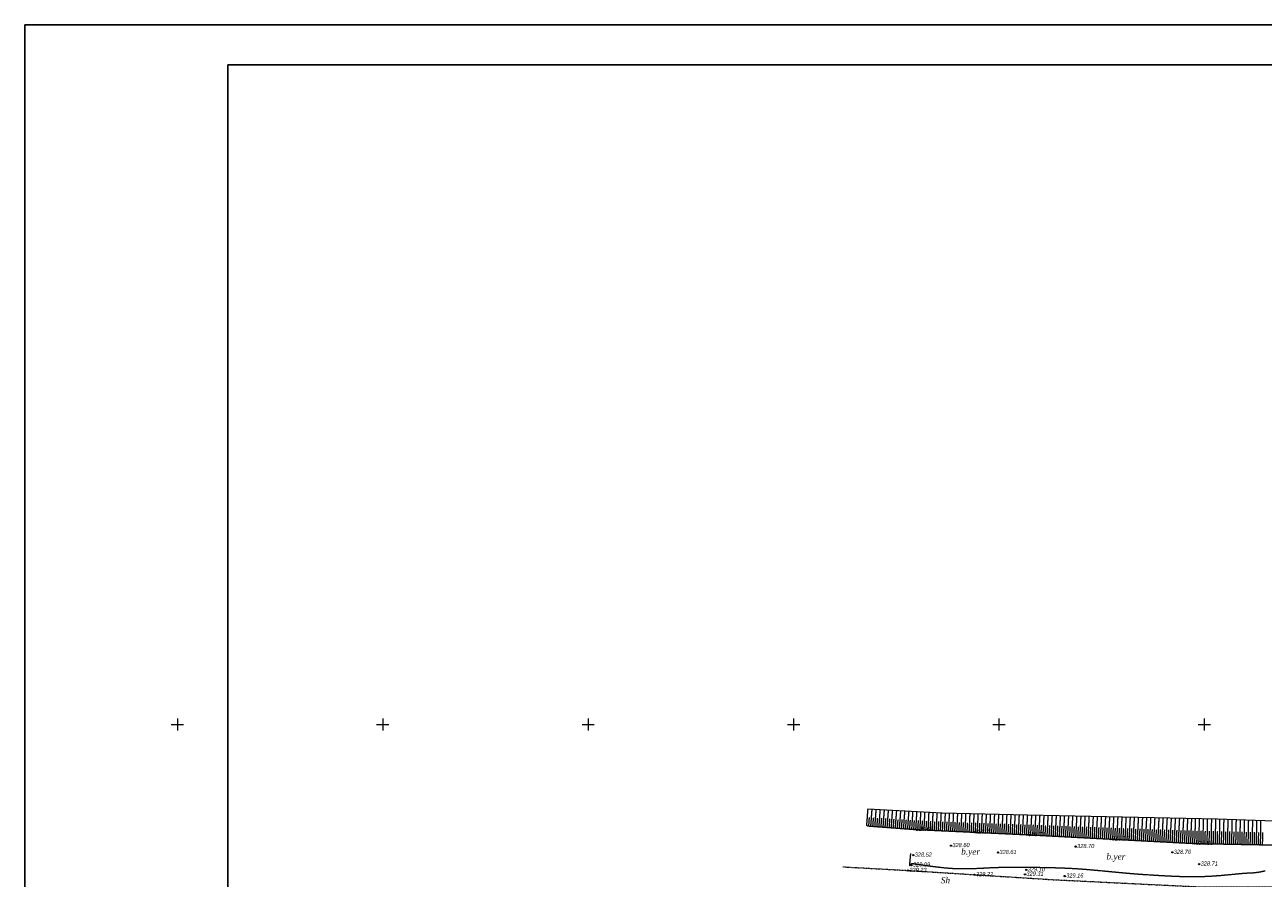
# Model space of a CAD drawing. Header units: millimetres. Extents: x 3960971 to 4113015, y -456608 to 60100.
# Tile 30 of 61: x 3960971 to 3991126, y -49641 to -28860. Entities that reach past the tile are written whole.
import ezdxf
from ezdxf.enums import TextEntityAlignment as Align

# ---------------------------------------------------------------- set-up
doc = ezdxf.new("R2010")
doc.units = ezdxf.units.MM
for name, pattern in [('Footway_NotBorder_Line_m1', [3, 1.5, -1.5]), ('Relef_Horizontal_Basic_m1', [1, 1, 0]), ('Relef_Slope_Artificial_m1', [1, 1, 0])]:
    doc.linetypes.add(name, pattern=pattern)
for name, color, linetype, lineweight, true_color in [('AUTO#_ROADS_EXIST_L', 7, 'Continuous', 15, 0x000000), ('AUTO#_ROADS_MTRAL_T', 7, 'Continuous', 15, 0x000000), ('RELEF_TEXT#_#####_T', 7, 'Continuous', 15, 0x000000)]:
    doc.layers.add(name, color=color, linetype=linetype, lineweight=lineweight, true_color=true_color)
for name, color, linetype, true_color in [('GEODS_POINT_GRID#_B', 7, 'Continuous', 0x000000), ('RELEF_HRZNT_BASIC_L', 7, 'Continuous', 0x000000), ('RELEF_POINT_PICKT_B', 7, 'Continuous', 0x000000), ('RELEF_POINT_PICKT_T', 7, 'Continuous', 0x000000), ('RELEF_SLOPE_#####_L', 7, 'Continuous', 0x000000)]:
    doc.layers.add(name, color=color, linetype=linetype, true_color=true_color)
doc.styles.add('БМ-431 (Times New Roman К)', font='timesi.ttf', dxfattribs={"height": 1})
doc.styles.add('Д-431 (Arial Narrow К)', font='ARIALNI.TTF', dxfattribs={"height": 1})
doc.linetypes.add('Relef_Slope_Artificial_Botton_m1', pattern='A,0,[3,Topography.shx,S=0.25,R=0,X=0,Y=0],-1', length=1)

# ---------------------------------------------------------------- blocks, each defined once
blk = doc.blocks.new('PointHight_m1')
at = {"layer": 'RELEF_POINT_PICKT_B', "linetype": 'Continuous', "lineweight": 15, "true_color": 0x000000}
h = blk.add_hatch(color=18, dxfattribs=at)
edge = h.paths.add_edge_path()
edge.add_arc((0, 0), 0.3, 0, 360)
at = {"layer": 'RELEF_POINT_PICKT_B', "color": 18, "linetype": 'Continuous', "lineweight": 15, "true_color": 0x000000}
blk.add_circle((0, 0), 0.3, dxfattribs=at)
blk.add_point((0, 0), dxfattribs=at)
blk = doc.blocks.new('CrossCoord_m1')
at = {"layer": 'GEODS_POINT_GRID#_B', "color": 3, "lineweight": 20, "true_color": 0x00ff00, "flags": 128}
for points in [[(-3, 0), (3, 0)], [(0, 3), (0, -3)]]:
    blk.add_lwpolyline(points, dxfattribs=at)

msp = doc.modelspace()

# ---------------------------------------------------------------- linework, layer by layer
at = {"color": 7, "lineweight": 25}
for points in [[(3960970.845, -28860.128), (4113015.323, -28860.128), (4113015.323, -90507.341), (3960970.845, -90507.341)], [(4111836.269, -89605.665), (3965919.015, -89605.665), (3965919.015, -29837.599), (4111836.269, -29837.599)]]:
    msp.add_lwpolyline(points, close=True, dxfattribs=at)
at = {"layer": 'AUTO#_ROADS_EXIST_L', "color": 18, "linetype": 'Footway_NotBorder_Line_m1', "lineweight": 15, "true_color": 0x000000, "flags": 128}
msp.add_lwpolyline([(3980887.273, -49363.211), (3982474.4, -49451.538), (3986038.953, -49677.749), (3989548.7, -49849.638), (3993613.7, -49846.438), (3999527.201, -50139.837), (4002560.1, -50562.238), (4004825.9, -50432.338), (4005474.2, -50722.138), (4005925.4, -51015.538), (4006697.893, -51459.799), (4007619.6, -51916.938), (4015269.9, -59300.538), (4016526.4, -58281.538), (4018959.1, -56066.038)], dxfattribs=at)
at = {"layer": 'RELEF_HRZNT_BASIC_L', "color": 34, "linetype": 'Relef_Horizontal_Basic_m1', "lineweight": 15, "true_color": 0xa55200, "elevation": 32900}
msp.add_lwpolyline([(3982535.993, -49042.244), (3982535.37, -49050.642), (3982533.56, -49071.321), (3982529.792, -49109.935), (3982523.807, -49169.679), (3982516.937, -49244.951), (3982513.797, -49294.651), (3982513.822, -49319.873), (3982515.331, -49328.835), (3982516.605, -49330.537), (3982519.05, -49331.067), (3982524.09, -49328.712), (3982532.39, -49318.938), (3982545.847, -49300.682), (3982568.681, -49283.232), (3982593.119, -49283.97), (3982647.264, -49290.581), (3982726.734, -49301.805), (3982827.149, -49316.385), (3982944.125, -49333.06), (3983073.282, -49350.572), (3983210.237, -49367.662), (3983350.61, -49383.071), (3983490.017, -49395.539), (3983624.079, -49403.808), (3983751.493, -49407.635), (3983874.759, -49408.077), (3983995.195, -49405.82), (3984114.119, -49401.554), (3984232.848, -49395.966), (3984352.702, -49389.744), (3984474.997, -49383.576), (3984601.051, -49378.15), (3984732.182, -49374.154), (3984869.709, -49372.275), (3984989.623, -49371.878), (3985113.7, -49371.719), (3985241.354, -49371.869), (3985372.001, -49372.403), (3985505.055, -49373.391), (3985639.931, -49374.907), (3985776.043, -49377.023), (3985912.805, -49379.811), (3986049.632, -49383.345), (3986185.939, -49387.696), (3986321.14, -49392.937), (3986454.65, -49399.14), (3986590.927, -49407.1), (3986733.829, -49417.274), (3986881.866, -49429.234), (3987033.548, -49442.551), (3987187.386, -49456.797), (3987341.891, -49471.543), (3987495.572, -49486.36), (3987646.942, -49500.82), (3987794.51, -49514.493), (3987936.786, -49526.951), (3988072.282, -49537.764), (3988199.509, -49546.506), (3988331.714, -49554.73), (3988461.089, -49562.79), (3988587.991, -49570.511), (3988712.776, -49577.722), (3988835.801, -49584.25), (3988957.423, -49589.922), (3989077.998, -49594.567), (3989197.885, -49598.011), (3989317.438, -49600.082), (3989437.016, -49600.607), (3989556.975, -49599.414), (3989690.535, -49595.576), (3989825.048, -49589.121), (3989958.15, -49580.673), (3990087.474, -49570.856), (3990210.658, -49560.297), (3990325.335, -49549.619), (3990429.14, -49539.448), (3990519.71, -49530.408), (3990594.678, -49523.125), (3990651.68, -49518.223), (3990721.792, -49513.811), (3990778.962, -49511.304), (3990829.591, -49509.282), (3990880.083, -49506.325), (3990936.84, -49501.012), (3991006.265, -49491.924), (3991064.561, -49481.039), (3991172.321, -49458.647)], dxfattribs=at)
at = {"layer": 'RELEF_SLOPE_#####_L', "color": 18, "linetype": 'Relef_Slope_Artificial_m1', "lineweight": 15, "true_color": 0x000000, "flags": 128}
for points in [[(3981472.507, -48365.176), (3981503.264, -47954.28)], [(3981522.367, -48368.909), (3981537.786, -48162.933)], [(3981572.228, -48372.641), (3981603.143, -47959.636)], [(3981622.088, -48376.373), (3981637.585, -48169.343)], [(3981671.949, -48380.105), (3981703.022, -47964.991)], [(3981721.809, -48383.838), (3981737.385, -48175.754)], [(3981771.67, -48387.57), (3981802.901, -47970.347)], [(3981821.53, -48391.302), (3981837.185, -48182.164)], [(3981871.391, -48395.035), (3981902.78, -47975.703)], [(3981921.251, -48398.767), (3981936.985, -48188.574)], [(3981971.112, -48402.499), (3982002.659, -47981.059)], [(3982020.972, -48406.231), (3982036.785, -48194.984)], [(3982070.833, -48409.964), (3982102.537, -47986.415)], [(3982120.693, -48413.696), (3982136.585, -48201.395)], [(3982170.554, -48417.428), (3982202.416, -47991.771)], [(3982220.414, -48421.161), (3982236.385, -48207.805)], [(3982270.275, -48424.893), (3982302.295, -47997.127)], [(3982320.135, -48428.625), (3982336.185, -48214.215)], [(3982369.996, -48432.357), (3982402.174, -48002.483)], [(3982419.856, -48436.09), (3982435.985, -48220.625)], [(3982469.717, -48439.822), (3982502.053, -48007.839)], [(3982519.577, -48443.554), (3982534.918, -48226.989)], [(3982569.438, -48447.286), (3982598.465, -48013.009)], [(3982619.298, -48451.019), (3982632.985, -48233.306)], [(3982669.234, -48453.522), (3982694.878, -48018.179)], [(3982719.179, -48455.869), (3982731.132, -48238.317)], [(3982769.124, -48458.217), (3982791.291, -48023.349)], [(3982819.068, -48460.564), (3982829.283, -48243.249)], [(3982869.013, -48462.912), (3982889.426, -48028.612)], [(3982968.903, -48467.607), (3982989.285, -48033.967)], [(3983068.793, -48472.302), (3983089.144, -48039.321)], [(3983168.682, -48476.997), (3983189.002, -48044.676)], [(3983268.572, -48481.692), (3983288.861, -48050.031)], [(3983368.462, -48486.387), (3983388.833, -48052.975)], [(3983468.352, -48491.082), (3983488.838, -48055.225)], [(3983568.241, -48495.777), (3983588.843, -48057.475)], [(3983668.131, -48500.472), (3983688.847, -48059.724)], [(3983768.021, -48505.167), (3983788.852, -48061.974)], [(3983867.911, -48509.862), (3983888.857, -48064.224)], [(3983967.8, -48514.557), (3983988.861, -48066.473)], [(3984067.69, -48519.252), (3984088.866, -48068.723)], [(3984167.58, -48523.947), (3984188.87, -48070.973)], [(3984267.469, -48528.642), (3984288.875, -48073.222)], [(3984367.359, -48533.337), (3984388.88, -48075.472)], [(3984467.249, -48538.032), (3984488.884, -48077.722)], [(3984567.139, -48542.727), (3984588.889, -48079.972)], [(3984667.028, -48547.422), (3984688.894, -48082.221)], [(3984766.918, -48552.118), (3984788.898, -48084.471)], [(3984866.808, -48556.813), (3984888.903, -48086.721)], [(3984966.697, -48561.508), (3984988.908, -48088.97)], [(3985066.587, -48566.203), (3985088.912, -48091.22)], [(3985166.477, -48570.898), (3985188.917, -48093.47)], [(3985266.367, -48575.593), (3985289.675, -48095.736)], [(3985366.256, -48580.293), (3985390.432, -48097.997)], [(3985466.119, -48585.528), (3985491.192, -48100.188)], [(3985565.982, -48590.763), (3985591.583, -48102.372)], [(3985665.845, -48595.998), (3985691.606, -48104.547)], [(3985765.708, -48601.232), (3985791.629, -48106.723)], [(3985865.571, -48606.467), (3985891.653, -48108.898)], [(3985965.433, -48611.702), (3985991.676, -48111.073)], [(3986065.296, -48616.936), (3986091.699, -48113.249)], [(3986165.159, -48622.171), (3986191.722, -48115.424)], [(3986265.022, -48627.406), (3986291.746, -48117.6)], [(3986364.885, -48632.641), (3986391.769, -48119.775)], [(3986464.748, -48637.875), (3986491.792, -48121.951)], [(3986564.611, -48643.11), (3986591.815, -48124.126)], [(3986664.474, -48648.345), (3986691.839, -48126.302)], [(3986764.337, -48653.579), (3986791.862, -48128.477)], [(3986864.2, -48658.814), (3986891.885, -48130.653)], [(3986964.062, -48664.049), (3986991.908, -48132.828)], [(3987063.925, -48669.283), (3987091.932, -48135.003)], [(3987163.788, -48674.518), (3987191.955, -48137.179)], [(3987263.651, -48679.753), (3987291.978, -48139.354)], [(3987363.514, -48684.988), (3987392.001, -48141.53)], [(3987463.377, -48690.222), (3987492.025, -48143.705)], [(3987563.24, -48695.457), (3987592.048, -48145.881)], [(3987663.103, -48700.692), (3987692.071, -48148.056)], [(3987762.966, -48705.926), (3987792.11, -48149.939)], [(3987862.828, -48711.161), (3987892.15, -48151.788)], [(3987962.691, -48716.396), (3987992.191, -48153.638)], [(3988062.554, -48721.631), (3988092.231, -48155.487)], [(3988162.417, -48726.865), (3988192.271, -48157.337)], [(3988262.28, -48732.1), (3988292.312, -48159.186)], [(3988362.143, -48737.335), (3988392.352, -48161.035)], [(3988462.006, -48742.569), (3988492.392, -48162.885)], [(3988561.869, -48747.804), (3988592.433, -48164.734)], [(3988661.732, -48753.039), (3988692.473, -48166.584)], [(3988761.595, -48758.274), (3988792.513, -48168.433)], [(3988861.457, -48763.508), (3988892.554, -48170.283)], [(3988961.32, -48768.743), (3988992.594, -48172.132)], [(3989061.183, -48773.978), (3989092.634, -48173.982)], [(3989161.046, -48779.212), (3989192.675, -48175.831)], [(3989260.909, -48784.447), (3989292.715, -48177.681)], [(3989360.772, -48789.682), (3989386.822, -48179.421)], [(3989460.648, -48794.545), (3989480.93, -48181.16)], [(3989560.631, -48796.413), (3989575.037, -48182.9)], [(3989660.613, -48798.282), (3989672.082, -48184.694)], [(3989760.596, -48800.151), (3989772.065, -48186.543)], [(3989860.578, -48802.02), (3989872.048, -48188.391)], [(3989960.561, -48803.889), (3989972.031, -48190.24)], [(3990060.543, -48805.758), (3990071.993, -48193.214)], [(3990160.526, -48807.627), (3990171.941, -48196.897)], [(3990260.508, -48809.495), (3990271.89, -48200.58)], [(3990360.491, -48811.364), (3990371.839, -48204.262)], [(3990460.473, -48813.233), (3990471.787, -48207.945)], [(3990560.456, -48815.102), (3990571.736, -48211.628)], [(3990660.438, -48816.971), (3990671.685, -48215.311)], [(3990760.421, -48818.84), (3990771.633, -48218.994)], [(3990860.404, -48820.709), (3990871.582, -48222.677)], [(3990960.386, -48822.578), (3990971.53, -48226.36)], [(3991060.369, -48824.446), (3991071.479, -48230.043)], [(3981472.507, -48365.176), (3982624.9, -48451.438), (3984076.599, -48519.671), (3985365.2, -48580.238), (3987407.4, -48687.288), (3989449.6, -48794.338), (3993791.032, -48875.488), (3997671.776, -49097.919), (4002544.221, -49581.322), (4005213.643, -49569.218), (4006365.973, -49362.671), (4007172.678, -48802.369), (4007713.648, -48317.239)], [(3982918.958, -48465.259), (3982929.157, -48248.274)], [(3983018.848, -48469.954), (3983029.031, -48253.299)], [(3983118.738, -48474.65), (3983128.905, -48258.324)], [(3983218.627, -48479.345), (3983228.78, -48263.349)], [(3983318.517, -48484.04), (3983328.674, -48267.945)], [(3983418.407, -48488.735), (3983428.621, -48271.417)], [(3983518.297, -48493.43), (3983528.568, -48274.89)], [(3983618.186, -48498.125), (3983628.516, -48278.362)], [(3983718.076, -48502.82), (3983728.463, -48281.834)], [(3983817.966, -48507.515), (3983828.41, -48285.307)], [(3983917.855, -48512.21), (3983928.357, -48288.779)], [(3984017.745, -48516.905), (3984028.304, -48292.252)], [(3984117.635, -48521.6), (3984128.252, -48295.724)], [(3984217.525, -48526.295), (3984228.199, -48299.196)], [(3984317.414, -48530.99), (3984328.146, -48302.669)], [(3984417.304, -48535.685), (3984428.093, -48306.141)], [(3984517.194, -48540.38), (3984528.04, -48309.613)], [(3984617.083, -48545.075), (3984627.987, -48313.086)], [(3984716.973, -48549.77), (3984727.935, -48316.558)], [(3984816.863, -48554.465), (3984827.882, -48320.03)], [(3984916.753, -48559.16), (3984927.829, -48323.503)], [(3985016.642, -48563.855), (3985027.776, -48326.975)], [(3985116.532, -48568.55), (3985127.723, -48330.447)], [(3985216.422, -48573.245), (3985227.859, -48333.924)], [(3985316.312, -48577.94), (3985328.182, -48337.405)], [(3985416.188, -48582.911), (3985428.5, -48341.002)], [(3985516.05, -48588.145), (3985528.811, -48344.715)], [(3985615.913, -48593.38), (3985628.754, -48348.42)], [(3985715.776, -48598.615), (3985728.697, -48352.125)], [(3985815.639, -48603.85), (3985828.64, -48355.83)], [(3985915.502, -48609.084), (3985928.583, -48359.535)], [(3986015.365, -48614.319), (3986028.526, -48363.24)], [(3986115.228, -48619.554), (3986128.469, -48366.945)], [(3986215.091, -48624.788), (3986228.412, -48370.65)], [(3986314.954, -48630.023), (3986328.355, -48374.355)], [(3986414.816, -48635.258), (3986428.299, -48378.06)], [(3986514.679, -48640.493), (3986528.242, -48381.766)], [(3986614.542, -48645.727), (3986628.185, -48385.471)], [(3986714.405, -48650.962), (3986728.128, -48389.176)], [(3986814.268, -48656.197), (3986828.071, -48392.881)], [(3986914.131, -48661.431), (3986928.014, -48396.586)], [(3987013.994, -48666.666), (3987027.957, -48400.291)], [(3987113.857, -48671.901), (3987127.9, -48403.996)], [(3987213.72, -48677.136), (3987227.843, -48407.701)], [(3987313.583, -48682.37), (3987327.786, -48411.406)], [(3987413.445, -48687.605), (3987427.729, -48415.111)], [(3987513.308, -48692.84), (3987527.672, -48418.816)], [(3987613.171, -48698.074), (3987627.615, -48422.521)], [(3987713.034, -48703.309), (3987727.562, -48426.161)], [(3987812.897, -48708.544), (3987827.514, -48429.704)], [(3987912.76, -48713.779), (3987927.465, -48433.246)], [(3988012.623, -48719.013), (3988027.417, -48436.788)], [(3988112.486, -48724.248), (3988127.368, -48440.33)], [(3988212.349, -48729.483), (3988227.32, -48443.872)], [(3988312.211, -48734.717), (3988327.272, -48447.414)], [(3988412.074, -48739.952), (3988427.223, -48450.956)], [(3988511.937, -48745.187), (3988527.175, -48454.498)], [(3988611.8, -48750.421), (3988627.127, -48458.04)], [(3988711.663, -48755.656), (3988727.078, -48461.582)], [(3988811.526, -48760.891), (3988827.03, -48465.125)], [(3988911.389, -48766.126), (3988926.981, -48468.667)], [(3989011.252, -48771.36), (3989026.933, -48472.209)], [(3989111.115, -48776.595), (3989126.885, -48475.751)], [(3989210.978, -48781.83), (3989226.836, -48479.293)], [(3989310.84, -48787.064), (3989325.305, -48482.808)], [(3989410.703, -48792.299), (3989422.29, -48486.295)], [(3989510.639, -48795.479), (3989519.311, -48488.755)], [(3989610.622, -48797.348), (3989616.356, -48490.559)], [(3989710.604, -48799.217), (3989716.339, -48492.418)], [(3989810.587, -48801.086), (3989816.322, -48494.276)], [(3989910.569, -48802.954), (3989916.304, -48496.135)], [(3990010.552, -48804.823), (3990016.285, -48498.098)], [(3990110.534, -48806.692), (3990116.251, -48500.874)], [(3990210.517, -48808.561), (3990216.216, -48503.65)], [(3990310.5, -48810.43), (3990316.182, -48506.425)], [(3990410.482, -48812.299), (3990416.148, -48509.201)], [(3990510.465, -48814.168), (3990516.113, -48511.977)], [(3990610.447, -48816.036), (3990616.079, -48514.753)], [(3990710.43, -48817.905), (3990716.044, -48517.529)], [(3990810.412, -48819.774), (3990816.01, -48520.305)], [(3990910.395, -48821.643), (3990915.975, -48523.081)], [(3991010.377, -48823.512), (3991015.941, -48525.857)], [(3991110.36, -48825.381), (3991115.907, -48528.632)]]:
    msp.add_lwpolyline(points, dxfattribs=at)
at = {"layer": 'RELEF_SLOPE_#####_L', "color": 18, "linetype": 'Relef_Slope_Artificial_Botton_m1', "lineweight": 15, "true_color": 0x000000, "flags": 128}
msp.add_lwpolyline([(3981500.914, -47954.153), (3983311.192, -48051.229), (3985382.131, -48097.816), (3987702.157, -48148.276), (3990010.654, -48190.954), (3992540.438, -48284.171), (3994918.974, -48428.021), (3997580.668, -48536.769), (4000103.224, -48762.103), (4002733.882, -48960.252), (4004580.469, -49092.496), (4005614.749, -49064.563), (4006787.338, -48614.249), (4007518.954, -48114.401)], dxfattribs=at)

# ---------------------------------------------------------------- block references
at = {"layer": 'GEODS_POINT_GRID#_B', "color": 3, "true_color": 0x00ff00, "xscale": 50, "yscale": 50, "zscale": 50}
for p in [(3964688.8, -45897.838), (3969688.8, -45897.838), (3974688.8, -45897.838), (3979688.8, -45897.838), (3984688.8, -45897.838), (3989688.8, -45897.838)]:
    msp.add_blockref('CrossCoord_m1', p, dxfattribs=at)
at = {"layer": 'RELEF_POINT_PICKT_B', "color": 18, "true_color": 0x000000, "xscale": 50, "yscale": 50, "zscale": 50}
for p in [(3982624.9, -48451.438, 32866.8), (3984076.599, -48519.671, 32869.82), (3983522.055, -48847.492, 32860.475), (3985365.2, -48580.238, 32872.5), (3987407.4, -48687.288, 32879.05), (3989449.6, -48794.338, 32885.6), (3982604.5, -49078.538, 32852.1), (3984666.057, -49014.103, 32860.57), (3986558.391, -48870.698, 32870.263), (3988911.384, -49010.63, 32876.389), (3982474.4, -49451.538, 32923), (3982562.1, -49320.838, 32908.8), (3985356.8, -49435.438, 32910.3), (3989567, -49296.238, 32870.8), (3984096.333, -49554.468, 32922.187), (3985322.6, -49546.538, 32931.2), (3986293.174, -49588.725, 32916.224)]:
    msp.add_blockref('PointHight_m1', p, dxfattribs=at)

# ---------------------------------------------------------------- texts
at = {"layer": 'AUTO#_ROADS_MTRAL_T', "color": 18, "true_color": 0x000000, "style": 'БМ-431 (Times New Roman К)'}
msp.add_text('Sh', height=150, rotation=358.0915365, dxfattribs=at).set_placement((3983385.487, -49764.75), align=Align.CENTER)
at = {"layer": 'RELEF_POINT_PICKT_T', "color": 18, "true_color": 0x000000, "style": 'Д-431 (Arial Narrow К)'}
for s, p in [('328.67', (3982659.9, -48437.938, 32866.8)), ('328.70', (3984111.599, -48506.171, 32869.82)), ('328.73', (3985400.2, -48566.738, 32872.5)), ('328.60', (3983557.055, -48833.992, 32860.475)), ('328.70', (3986593.391, -48857.198, 32870.263)), ('328.79', (3987442.4, -48673.788, 32879.05)), ('328.86', (3989484.6, -48780.838, 32885.6)), ('328.52', (3982639.5, -49065.038, 32852.1)), ('328.61', (3984701.057, -49000.603, 32860.57)), ('328.76', (3988946.384, -48997.13, 32876.389)), ('329.23', (3982509.4, -49438.038, 32923)), ('329.09', (3982597.1, -49307.338, 32908.8)), ('329.10', (3985391.8, -49421.938, 32910.3)), ('328.71', (3989602, -49282.738, 32870.8)), ('329.22', (3984131.333, -49540.968, 32922.187)), ('329.31', (3985357.6, -49533.038, 32931.2)), ('329.16', (3986328.174, -49575.225, 32916.224))]:
    msp.add_text(s, height=100, dxfattribs=at).set_placement(p, align=Align.MIDDLE_LEFT)
at = {"layer": 'RELEF_TEXT#_#####_T', "color": 18, "true_color": 0x000000, "style": 'БМ-431 (Times New Roman К)'}
for p in [(3984000.209, -49014.032), (3987537.78, -49132.702)]:
    msp.add_text('b.yer', height=150, dxfattribs=at).set_placement(p, align=Align.MIDDLE)

doc.saveas('drawing.dxf')
